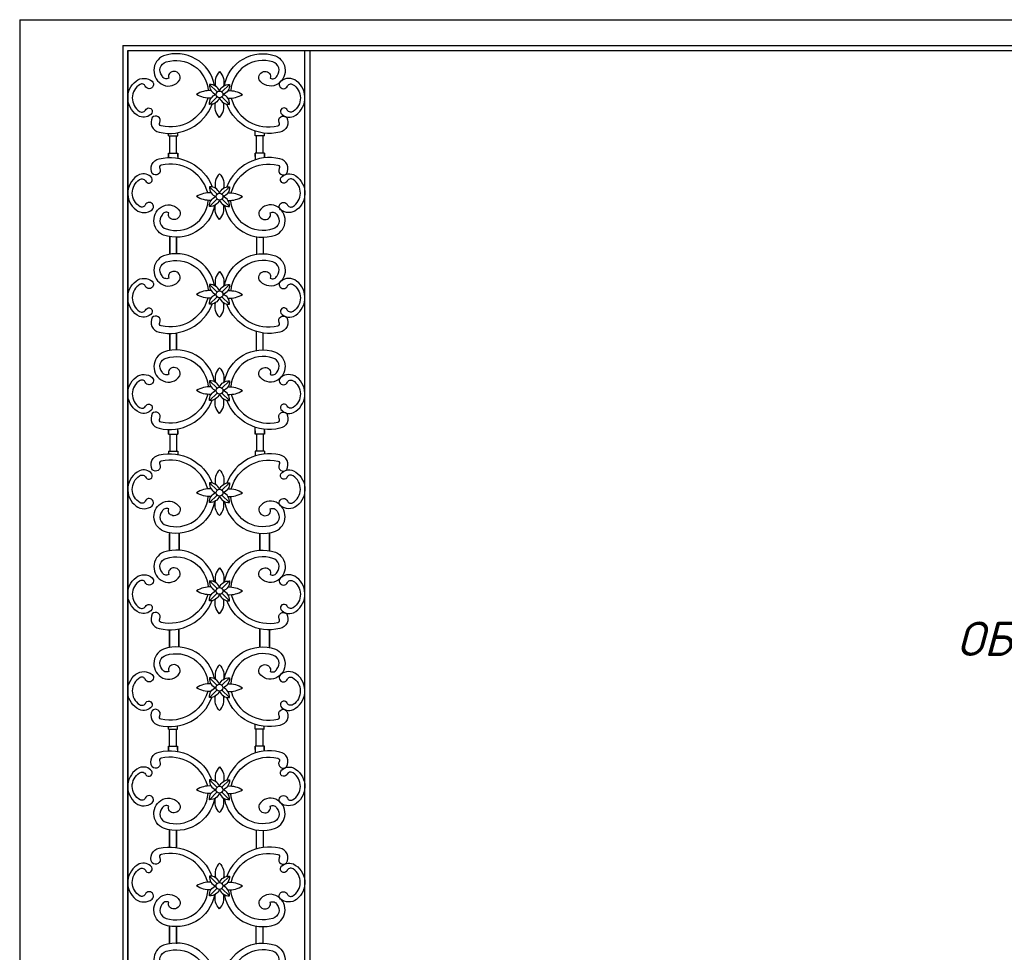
# Model space of a CAD drawing. Header units: millimetres. Extents: x 276087 to 4504546, y 101177 to 478412.
# Tile 33 of 38: x 286610 to 300938, y 295503 to 309077. Entities that reach past the tile are written whole.
import ezdxf

# ---------------------------------------------------------------- set-up
doc = ezdxf.new("R2010")
doc.units = ezdxf.units.MM
doc.header["$LTSCALE"] = 8
doc.layers.add('4', color=4, linetype='Continuous')
doc.layers.add('7', color=7, linetype='Continuous')

# ---------------------------------------------------------------- blocks, each defined once
blk = doc.blocks.new('gul')
at = {"layer": '4', "color": 0}
for p, q in [((10060417, 1773296), (10060417, 1773332)), ((10060550, 1773296), (10060550, 1773341)), ((10061678, 1773296), (10061678, 1773363)), ((10061811, 1773296), (10061811, 1773335)), ((10060416, 1773296), (10060550, 1773296)), ((10060434, 1773046), (10060434, 1773296)), ((10060533, 1773046), (10060533, 1773296)), ((10061812, 1773296), (10061678, 1773296)), ((10061695, 1773046), (10061695, 1773296)), ((10061795, 1773046), (10061795, 1773296)), ((10060416, 1773046), (10060550, 1773046)), ((10060416, 1773046), (10060550, 1773046)), ((10060417, 1772991), (10060417, 1773046)), ((10060417, 1773046), (10060417, 1772979)), ((10060550, 1773046), (10060550, 1772969)), ((10060550, 1772996), (10060550, 1773046)), ((10061678, 1773046), (10061678, 1772947)), ((10061812, 1773046), (10061678, 1773046)), ((10061678, 1772996), (10061678, 1773046)), ((10061812, 1773046), (10061678, 1773046)), ((10061811, 1772991), (10061811, 1773046)), ((10061811, 1773046), (10061811, 1772975)), ((10060550, 1768954), (10060550, 1769031)), ((10061678, 1768954), (10061678, 1769054)), ((10060416, 1768954), (10060550, 1768954)), ((10060416, 1768954), (10060550, 1768954)), ((10060417, 1768954), (10060417, 1769021)), ((10060417, 1769009), (10060417, 1768954)), ((10060434, 1768954), (10060434, 1768704)), ((10060533, 1768954), (10060533, 1768704)), ((10060550, 1769004), (10060550, 1768954)), ((10061678, 1769004), (10061678, 1768954)), ((10061812, 1768954), (10061678, 1768954)), ((10061812, 1768954), (10061678, 1768954)), ((10061695, 1768954), (10061695, 1768704)), ((10061795, 1768954), (10061795, 1768704)), ((10061811, 1768954), (10061811, 1769025)), ((10061811, 1769009), (10061811, 1768954)), ((10060416, 1768704), (10060550, 1768704)), ((10060417, 1768704), (10060417, 1768669)), ((10060550, 1768704), (10060550, 1768659)), ((10061678, 1768704), (10061678, 1768637)), ((10061812, 1768704), (10061678, 1768704)), ((10061811, 1768704), (10061811, 1768665)), ((10061677, 1764662), (10061677, 1764729)), ((10060415, 1764662), (10060549, 1764662)), ((10060416, 1764662), (10060416, 1764698)), ((10060433, 1764412), (10060433, 1764662)), ((10060532, 1764412), (10060532, 1764662)), ((10060549, 1764662), (10060549, 1764707)), ((10061811, 1764662), (10061677, 1764662)), ((10061694, 1764412), (10061694, 1764662)), ((10061794, 1764412), (10061794, 1764662)), ((10061810, 1764662), (10061810, 1764701)), ((10060415, 1764412), (10060549, 1764412)), ((10060415, 1764412), (10060549, 1764412)), ((10060416, 1764357), (10060416, 1764412)), ((10060416, 1764412), (10060416, 1764345)), ((10060549, 1764412), (10060549, 1764335)), ((10060549, 1764362), (10060549, 1764412)), ((10061677, 1764412), (10061677, 1764313)), ((10061811, 1764412), (10061677, 1764412)), ((10061677, 1764362), (10061677, 1764412)), ((10061811, 1764412), (10061677, 1764412)), ((10061810, 1764357), (10061810, 1764412)), ((10061810, 1764412), (10061810, 1764341))]:
    blk.add_line(p, q, dxfattribs=at)
for points in [[(10061087, 1774027, 0.460099), (10060345, 1774460, 0.649455), (10060337, 1774038, 0.381691), (10060579, 1774111, 0.529124), (10060499, 1774233, 0.53674), (10060420, 1774135, -0.437972), (10060322, 1774170, -0.55258), (10060382, 1774371, -0.488203), (10060993, 1773954)], [(10061230, 1774027, -0.460099), (10061972, 1774460, -0.649455), (10061981, 1774038, -0.381691), (10061738, 1774111, -0.529124), (10061819, 1774233, -0.53674), (10061897, 1774135, 0.437972), (10061996, 1774170, 0.55258), (10061936, 1774371, 0.488203), (10061324, 1773954)], [(10061159, 1774231, 0.265547), (10061102, 1774019, 0.199643)], [(10061159, 1774231, -0.265547), (10061216, 1774019, -0.199643)], [(10061159, 1773949, 0.321512), (10061015, 1774042, 0.359023), (10061108, 1773898, -2.068013)], [(10061159, 1773949, -0.321512), (10061303, 1774042, -0.359023), (10061209, 1773898, 2.068013)], [(10061036, 1773953, 0.165314), (10060826, 1773898)], [(10061282, 1773953, -0.165314), (10061492, 1773898)], [(10060987, 1773843, -0.00624), (10060985, 1773832), (10060985, 1773832, -0.397566), (10060311, 1773440, -0.596036), (10060291, 1773490, 0.841171), (10060181, 1773563, 0.519082), (10060280, 1773350, 0.378759), (10061050, 1773757)], [(10061036, 1773843, -0.165314), (10060826, 1773898)], [(10061159, 1773848, -0.321512), (10061015, 1773754, -0.359023), (10061108, 1773898, 2.068013)], [(10061159, 1773565, -0.265547), (10061102, 1773778, -0.199643)], [(10061159, 1773848, 0.321512), (10061303, 1773754, 0.359023), (10061209, 1773898, -2.068013)], [(10061159, 1773565, 0.265547), (10061216, 1773778, 0.199643)], [(10061330, 1773843, 0.00624), (10061332, 1773832), (10061332, 1773832, 0.397566), (10062007, 1773440, 0.596036), (10062026, 1773490, -0.841171), (10062136, 1773563, -0.519082), (10062037, 1773350, -0.378759), (10061267, 1773757)], [(10061282, 1773843, 0.165314), (10061492, 1773898)], [(10060987, 1772467, 0.00624), (10060985, 1772479), (10060985, 1772479, 0.397566), (10060311, 1772871, 0.596036), (10060291, 1772821, -0.841171), (10060181, 1772747, -0.519082), (10060280, 1772961, -0.378759), (10061050, 1772554)], [(10061330, 1772467, -0.00624), (10061332, 1772479), (10061332, 1772479, -0.397566), (10062007, 1772871, -0.596036), (10062026, 1772821, 0.841171), (10062136, 1772747, 0.519082), (10062037, 1772961, 0.378759), (10061267, 1772554)], [(10061159, 1772745, 0.265547), (10061102, 1772533, 0.199643)], [(10061159, 1772745, -0.265547), (10061216, 1772533, -0.199643)], [(10061036, 1772467, 0.165314), (10060826, 1772412)], [(10061159, 1772463, 0.321512), (10061015, 1772556, 0.359023), (10061108, 1772412, -2.068013)], [(10061159, 1772463, -0.321512), (10061303, 1772556, -0.359023), (10061209, 1772412, 2.068013)], [(10061282, 1772467, -0.165314), (10061492, 1772412)], [(10061087, 1772284, -0.460099), (10060345, 1771851, -0.649455), (10060337, 1772273, -0.381691), (10060579, 1772200, -0.529124), (10060499, 1772077, -0.53674), (10060420, 1772175, 0.437972), (10060322, 1772141, 0.55258), (10060382, 1771940, 0.488203), (10060993, 1772357)], [(10061036, 1772357, -0.165314), (10060826, 1772412)], [(10061159, 1772362, -0.321512), (10061015, 1772268, -0.359023), (10061108, 1772412, 2.068013)], [(10061159, 1772362, 0.321512), (10061303, 1772268, 0.359023), (10061209, 1772412, -2.068013)], [(10061230, 1772284, 0.460099), (10061972, 1771851, 0.649455), (10061981, 1772273, 0.381691), (10061738, 1772200, 0.529124), (10061819, 1772077, 0.53674), (10061897, 1772175, -0.437972), (10061996, 1772141, -0.55258), (10061936, 1771940, -0.488203), (10061324, 1772357)], [(10061282, 1772357, 0.165314), (10061492, 1772412)], [(10061159, 1772079, -0.265547), (10061102, 1772292, -0.199643)], [(10061159, 1772079, 0.265547), (10061216, 1772292, 0.199643)], [(10061087, 1771116, 0.460099), (10060345, 1771549, 0.649455), (10060337, 1771127, 0.381691), (10060579, 1771201, 0.529124), (10060499, 1771323, 0.53674), (10060420, 1771225, -0.437972), (10060322, 1771259, -0.55258), (10060382, 1771460, -0.488203), (10060993, 1771043)], [(10061230, 1771116, -0.460099), (10061972, 1771549, -0.649455), (10061981, 1771127, -0.381691), (10061738, 1771201, -0.529124), (10061819, 1771323, -0.53674), (10061897, 1771225, 0.437972), (10061996, 1771259, 0.55258), (10061936, 1771460, 0.488203), (10061324, 1771043)], [(10061159, 1771321, 0.265547), (10061102, 1771108, 0.199643)], [(10061159, 1771321, -0.265547), (10061216, 1771108, -0.199643)], [(10061036, 1771043, 0.165314), (10060826, 1770988)], [(10061159, 1771038, 0.321512), (10061015, 1771132, 0.359023), (10061108, 1770988, -2.068013)], [(10061159, 1771038, -0.321512), (10061303, 1771132, -0.359023), (10061209, 1770988, 2.068013)], [(10061282, 1771043, -0.165314), (10061492, 1770988)], [(10060987, 1770933, -0.00624), (10060985, 1770921), (10060985, 1770921, -0.397566), (10060311, 1770529, -0.596036), (10060291, 1770580, 0.841171), (10060181, 1770653, 0.519082), (10060280, 1770439, 0.378759), (10061050, 1770846)], [(10061036, 1770933, -0.165314), (10060826, 1770988)], [(10061159, 1770938, -0.321512), (10061015, 1770844, -0.359023), (10061108, 1770988, 2.068013)], [(10061159, 1770938, 0.321512), (10061303, 1770844, 0.359023), (10061209, 1770988, -2.068013)], [(10061330, 1770933, 0.00624), (10061332, 1770921), (10061332, 1770921, 0.397566), (10062007, 1770529, 0.596036), (10062026, 1770580, -0.841171), (10062136, 1770653, -0.519082), (10062037, 1770439, -0.378759), (10061267, 1770846)], [(10061282, 1770933, 0.165314), (10061492, 1770988)], [(10061159, 1770655, -0.265547), (10061102, 1770867, -0.199643)], [(10061159, 1770655, 0.265547), (10061216, 1770867, 0.199643)], [(10061087, 1769717, 0.460099), (10060345, 1770149, 0.649455), (10060337, 1769728, 0.381691), (10060579, 1769801, 0.529124), (10060499, 1769923, 0.53674), (10060420, 1769825, -0.437972), (10060322, 1769859, -0.55258), (10060382, 1770061, -0.488203), (10060993, 1769644)], [(10061230, 1769717, -0.460099), (10061972, 1770149, -0.649455), (10061981, 1769728, -0.381691), (10061738, 1769801, -0.529124), (10061819, 1769923, -0.53674), (10061897, 1769825, 0.437972), (10061996, 1769859, 0.55258), (10061936, 1770061, 0.488203), (10061324, 1769644)], [(10061159, 1769921, 0.265547), (10061102, 1769708, 0.199643)], [(10061159, 1769921, -0.265547), (10061216, 1769708, -0.199643)], [(10061036, 1769643, 0.165314), (10060826, 1769588)], [(10061159, 1769638, 0.321512), (10061015, 1769732, 0.359023), (10061108, 1769588, -2.068013)], [(10061159, 1769638, -0.321512), (10061303, 1769732, -0.359023), (10061209, 1769588, 2.068013)], [(10061282, 1769643, -0.165314), (10061492, 1769588)], [(10060987, 1769533, -0.00624), (10060985, 1769521), (10060985, 1769521, -0.397566), (10060311, 1769129, -0.596036), (10060291, 1769180, 0.841171), (10060181, 1769253, 0.519082), (10060280, 1769040, 0.378759), (10061050, 1769447)], [(10061036, 1769533, -0.165314), (10060826, 1769588)], [(10061159, 1769538, -0.321512), (10061015, 1769444, -0.359023), (10061108, 1769588, 2.068013)], [(10061159, 1769255, -0.265547), (10061102, 1769468, -0.199643)], [(10061159, 1769538, 0.321512), (10061303, 1769444, 0.359023), (10061209, 1769588, -2.068013)], [(10061159, 1769255, 0.265547), (10061216, 1769468, 0.199643)], [(10061330, 1769533, 0.00624), (10061332, 1769521), (10061332, 1769521, 0.397566), (10062007, 1769129, 0.596036), (10062026, 1769180, -0.841171), (10062136, 1769253, -0.519082), (10062037, 1769040, -0.378759), (10061267, 1769447)], [(10061282, 1769533, 0.165314), (10061492, 1769588)], [(10060987, 1768157, 0.00624), (10060985, 1768169), (10060985, 1768169, 0.397566), (10060311, 1768561, 0.596036), (10060291, 1768510, -0.841171), (10060181, 1768437, -0.519082), (10060280, 1768651, -0.378759), (10061050, 1768243)], [(10061330, 1768157, -0.00624), (10061332, 1768169), (10061332, 1768169, -0.397566), (10062007, 1768561, -0.596036), (10062026, 1768510, 0.841171), (10062136, 1768437, 0.519082), (10062037, 1768651, 0.378759), (10061267, 1768243)], [(10061159, 1768435, 0.265547), (10061102, 1768222, 0.199643)], [(10061159, 1768435, -0.265547), (10061216, 1768222, -0.199643)], [(10061159, 1768152, 0.321512), (10061015, 1768246, 0.359023), (10061108, 1768102, -2.068013)], [(10061159, 1768152, -0.321512), (10061303, 1768246, -0.359023), (10061209, 1768102, 2.068013)], [(10061087, 1767973, -0.460099), (10060345, 1767541, -0.649455), (10060337, 1767962, -0.381691), (10060579, 1767889, -0.529124), (10060499, 1767767, -0.53674), (10060420, 1767865, 0.437972), (10060322, 1767831, 0.55258), (10060382, 1767629, 0.488203), (10060993, 1768046)], [(10061036, 1768157, 0.165314), (10060826, 1768102)], [(10061036, 1768047, -0.165314), (10060826, 1768102)], [(10061159, 1768052, -0.321512), (10061015, 1767958, -0.359023), (10061108, 1768102, 2.068013)], [(10061159, 1768052, 0.321512), (10061303, 1767958, 0.359023), (10061209, 1768102, -2.068013)], [(10061230, 1767973, 0.460099), (10061972, 1767541, 0.649455), (10061981, 1767962, 0.381691), (10061738, 1767889, 0.529124), (10061819, 1767767, 0.53674), (10061897, 1767865, -0.437972), (10061996, 1767831, -0.55258), (10061936, 1767629, -0.488203), (10061324, 1768046)], [(10061282, 1768157, -0.165314), (10061492, 1768102)], [(10061282, 1768047, 0.165314), (10061492, 1768102)], [(10061159, 1767769, -0.265547), (10061102, 1767982, -0.199643)], [(10061159, 1767769, 0.265547), (10061216, 1767982, 0.199643)], [(10061087, 1766802, 0.460099), (10060345, 1767235, 0.649455), (10060337, 1766813, 0.381691), (10060579, 1766886, 0.529124), (10060499, 1767008, 0.53674), (10060420, 1766911, -0.437972), (10060322, 1766945, -0.55258), (10060382, 1767146, -0.488203), (10060993, 1766729)], [(10061230, 1766802, -0.460099), (10061972, 1767235, -0.649455), (10061981, 1766813, -0.381691), (10061738, 1766886, -0.529124), (10061819, 1767008, -0.53674), (10061897, 1766911, 0.437972), (10061996, 1766945, 0.55258), (10061936, 1767146, 0.488203), (10061324, 1766729)], [(10061159, 1767006, 0.265547), (10061102, 1766794, 0.199643)], [(10061159, 1767006, -0.265547), (10061216, 1766794, -0.199643)], [(10061159, 1766724, 0.321512), (10061015, 1766817, 0.359023), (10061108, 1766673, -2.068013)], [(10061159, 1766724, -0.321512), (10061303, 1766817, -0.359023), (10061209, 1766673, 2.068013)], [(10060987, 1766618, -0.00624), (10060985, 1766607), (10060985, 1766607, -0.397566), (10060311, 1766215, -0.596036), (10060291, 1766265, 0.841171), (10060181, 1766338, 0.519082), (10060280, 1766125, 0.378759), (10061050, 1766532)], [(10061036, 1766729, 0.165314), (10060826, 1766673)], [(10061036, 1766618, -0.165314), (10060826, 1766673)], [(10061159, 1766623, -0.321512), (10061015, 1766529, -0.359023), (10061108, 1766673, 2.068013)], [(10061159, 1766623, 0.321512), (10061303, 1766529, 0.359023), (10061209, 1766673, -2.068013)], [(10061330, 1766618, 0.00624), (10061332, 1766607), (10061332, 1766607, 0.397566), (10062007, 1766215, 0.596036), (10062026, 1766265, -0.841171), (10062136, 1766338, -0.519082), (10062037, 1766125, -0.378759), (10061267, 1766532)], [(10061282, 1766729, -0.165314), (10061492, 1766673)], [(10061282, 1766618, 0.165314), (10061492, 1766673)], [(10061159, 1766340, -0.265547), (10061102, 1766553, -0.199643)], [(10061159, 1766340, 0.265547), (10061216, 1766553, 0.199643)], [(10061086, 1765393, 0.460099), (10060344, 1765826, 0.649455), (10060336, 1765404, 0.381691), (10060578, 1765477, 0.529124), (10060498, 1765599, 0.53674), (10060419, 1765501, -0.437972), (10060321, 1765536, -0.55258), (10060381, 1765737, -0.488203), (10060992, 1765320)], [(10061229, 1765393, -0.460099), (10061971, 1765826, -0.649455), (10061980, 1765404, -0.381691), (10061737, 1765477, -0.529124), (10061818, 1765599, -0.53674), (10061896, 1765501, 0.437972), (10061995, 1765536, 0.55258), (10061935, 1765737, 0.488203), (10061323, 1765320)], [(10061158, 1765597, 0.265547), (10061101, 1765385, 0.199643)], [(10061158, 1765597, -0.265547), (10061215, 1765385, -0.199643)], [(10061035, 1765319, 0.165314), (10060825, 1765264)], [(10061158, 1765315, 0.321512), (10061014, 1765408, 0.359023), (10061107, 1765264, -2.068013)], [(10061158, 1765315, -0.321512), (10061302, 1765408, -0.359023), (10061208, 1765264, 2.068013)], [(10061281, 1765319, -0.165314), (10061491, 1765264)], [(10060986, 1765209, -0.00624), (10060984, 1765198), (10060984, 1765198, -0.397566), (10060310, 1764806, -0.596036), (10060290, 1764856, 0.841171), (10060180, 1764929, 0.519082), (10060279, 1764716, 0.378759), (10061049, 1765123)], [(10061035, 1765209, -0.165314), (10060825, 1765264)], [(10061158, 1765214, -0.321512), (10061014, 1765120, -0.359023), (10061107, 1765264, 2.068013)], [(10061158, 1765214, 0.321512), (10061302, 1765120, 0.359023), (10061208, 1765264, -2.068013)], [(10061329, 1765209, 0.00624), (10061331, 1765198), (10061331, 1765198, 0.397566), (10062006, 1764806, 0.596036), (10062025, 1764856, -0.841171), (10062135, 1764929, -0.519082), (10062036, 1764716, -0.378759), (10061266, 1765123)], [(10061281, 1765209, 0.165314), (10061491, 1765264)], [(10061158, 1764931, -0.265547), (10061101, 1765144, -0.199643)], [(10061158, 1764931, 0.265547), (10061215, 1765144, 0.199643)], [(10060986, 1763833, 0.00624), (10060984, 1763845), (10060984, 1763845, 0.397566), (10060310, 1764237, 0.596036), (10060290, 1764187, -0.841171), (10060180, 1764113, -0.519082), (10060279, 1764327, -0.378759), (10061049, 1763920)], [(10061329, 1763833, -0.00624), (10061331, 1763845), (10061331, 1763845, -0.397566), (10062006, 1764237, -0.596036), (10062025, 1764187, 0.841171), (10062135, 1764113, 0.519082), (10062036, 1764327, 0.378759), (10061266, 1763920)], [(10061158, 1764111, 0.265547), (10061101, 1763899, 0.199643)], [(10061158, 1764111, -0.265547), (10061215, 1763899, -0.199643)], [(10061158, 1763829, 0.321512), (10061014, 1763922, 0.359023), (10061107, 1763778, -2.068013)], [(10061158, 1763829, -0.321512), (10061302, 1763922, -0.359023), (10061208, 1763778, 2.068013)], [(10061035, 1763833, 0.165314), (10060825, 1763778)], [(10061035, 1763723, -0.165314), (10060825, 1763778)], [(10061158, 1763728, -0.321512), (10061014, 1763634, -0.359023), (10061107, 1763778, 2.068013)], [(10061158, 1763728, 0.321512), (10061302, 1763634, 0.359023), (10061208, 1763778, -2.068013)], [(10061281, 1763833, -0.165314), (10061491, 1763778)], [(10061281, 1763723, 0.165314), (10061491, 1763778)], [(10061086, 1763650, -0.460099), (10060344, 1763217, -0.649455), (10060336, 1763639, -0.381691), (10060578, 1763565, -0.529124), (10060498, 1763443, -0.53674), (10060419, 1763541, 0.437972), (10060321, 1763507, 0.55258), (10060381, 1763306, 0.488203), (10060992, 1763723)], [(10061158, 1763445, -0.265547), (10061101, 1763658, -0.199643)], [(10061158, 1763445, 0.265547), (10061215, 1763658, 0.199643)], [(10061229, 1763650, 0.460099), (10061971, 1763217, 0.649455), (10061980, 1763639, 0.381691), (10061737, 1763565, 0.529124), (10061818, 1763443, 0.53674), (10061896, 1763541, -0.437972), (10061995, 1763507, -0.55258), (10061935, 1763306, -0.488203), (10061323, 1763723)], [(10060986, 1762434, 0.00624), (10060984, 1762445), (10060984, 1762445, 0.397566), (10060310, 1762837, 0.596036), (10060290, 1762787, -0.841171), (10060180, 1762714, -0.519082), (10060279, 1762927, -0.378759), (10061049, 1762520)], [(10061329, 1762434, -0.00624), (10061331, 1762445), (10061331, 1762445, -0.397566), (10062006, 1762837, -0.596036), (10062025, 1762787, 0.841171), (10062135, 1762714, 0.519082), (10062036, 1762927, 0.378759), (10061266, 1762520)], [(10061158, 1762711, 0.265547), (10061101, 1762499, 0.199643)], [(10061158, 1762711, -0.265547), (10061215, 1762499, -0.199643)], [(10061158, 1762429, 0.321512), (10061014, 1762522, 0.359023), (10061107, 1762378, -2.068013)], [(10061158, 1762429, -0.321512), (10061302, 1762522, -0.359023), (10061208, 1762378, 2.068013)], [(10061086, 1762250, -0.460099), (10060344, 1761817, -0.649455), (10060336, 1762239, -0.381691), (10060578, 1762166, -0.529124), (10060498, 1762044, -0.53674), (10060419, 1762141, 0.437972), (10060321, 1762107, 0.55258), (10060381, 1761906, 0.488203), (10060992, 1762323)], [(10061035, 1762434, 0.165314), (10060825, 1762378)], [(10061035, 1762323, -0.165314), (10060825, 1762378)], [(10061158, 1762328, -0.321512), (10061014, 1762234, -0.359023), (10061107, 1762378, 2.068013)], [(10061158, 1762328, 0.321512), (10061302, 1762234, 0.359023), (10061208, 1762378, -2.068013)], [(10061229, 1762250, 0.460099), (10061971, 1761817, 0.649455), (10061980, 1762239, 0.381691), (10061737, 1762166, 0.529124), (10061818, 1762044, 0.53674), (10061896, 1762141, -0.437972), (10061995, 1762107, -0.55258), (10061935, 1761906, -0.488203), (10061323, 1762323)], [(10061281, 1762434, -0.165314), (10061491, 1762378)], [(10061281, 1762323, 0.165314), (10061491, 1762378)], [(10061158, 1762045, -0.265547), (10061101, 1762258, -0.199643)], [(10061158, 1762045, 0.265547), (10061215, 1762258, 0.199643)], [(10061086, 1761083, 0.460099), (10060344, 1761515, 0.649455), (10060336, 1761094, 0.381691), (10060578, 1761167, 0.529124), (10060498, 1761289, 0.53674), (10060419, 1761191, -0.437972), (10060321, 1761225, -0.55258), (10060381, 1761427, -0.488203), (10060992, 1761010)], [(10061229, 1761083, -0.460099), (10061971, 1761515, -0.649455), (10061980, 1761094, -0.381691), (10061737, 1761167, -0.529124), (10061818, 1761289, -0.53674), (10061896, 1761191, 0.437972), (10061995, 1761225, 0.55258), (10061935, 1761427, 0.488203), (10061323, 1761010)]]:
    blk.add_lwpolyline(points, format="xyb", dxfattribs=at)
for points in [[(10060175, 1773625, -0.330704), (10059992, 1773579, -0.554451), (10059944, 1774094, -0.342965), (10060179, 1774090, -1.241855), (10060079, 1774021, 0.417646), (10060003, 1774045, 0.554473), (10059995, 1773652, 0.490103), (10060089, 1773682, -0.921779)], [(10062051, 1773625, 0.330704), (10062234, 1773579, 0.554451), (10062281, 1774094, 0.342965), (10062047, 1774090, 1.241855), (10062147, 1774021, -0.417646), (10062223, 1774045, -0.554473), (10062230, 1773652, -0.490103), (10062137, 1773682, 0.921779)], [(10060175, 1772685, 0.330704), (10059992, 1772732, 0.554451), (10059944, 1772217, 0.342965), (10060179, 1772221, 1.241855), (10060079, 1772289, -0.417646), (10060003, 1772265, -0.554473), (10059995, 1772659, -0.490103), (10060089, 1772628, 0.921779)], [(10062051, 1772685, -0.330704), (10062234, 1772732, -0.554451), (10062281, 1772217, -0.342965), (10062047, 1772221, -1.241855), (10062147, 1772289, 0.417646), (10062223, 1772265, 0.554473), (10062230, 1772659, 0.490103), (10062137, 1772628, -0.921779)], [(10060175, 1770715, -0.330704), (10059992, 1770668, -0.554451), (10059944, 1771183, -0.342965), (10060179, 1771179, -1.241855), (10060079, 1771111, 0.417646), (10060003, 1771135, 0.554473), (10059995, 1770741, 0.490103), (10060089, 1770772, -0.921779)], [(10062051, 1770715, 0.330704), (10062234, 1770668, 0.554451), (10062281, 1771183, 0.342965), (10062047, 1771179, 1.241855), (10062147, 1771111, -0.417646), (10062223, 1771135, -0.554473), (10062230, 1770741, -0.490103), (10062137, 1770772, 0.921779)], [(10060175, 1769315, -0.330704), (10059992, 1769268, -0.554451), (10059944, 1769784, -0.342965), (10060179, 1769779, -1.241855), (10060079, 1769711, 0.417646), (10060003, 1769735, 0.554473), (10059995, 1769342, 0.490103), (10060089, 1769372, -0.921779)], [(10062051, 1769315, 0.330704), (10062234, 1769268, 0.554451), (10062281, 1769784, 0.342965), (10062047, 1769779, 1.241855), (10062147, 1769711, -0.417646), (10062223, 1769735, -0.554473), (10062230, 1769342, -0.490103), (10062137, 1769372, 0.921779)], [(10060175, 1768375, 0.330704), (10059992, 1768422, 0.554451), (10059944, 1767907, 0.342965), (10060179, 1767911, 1.241855), (10060079, 1767979, -0.417646), (10060003, 1767955, -0.554473), (10059995, 1768348, -0.490103), (10060089, 1768318, 0.921779)], [(10062051, 1768375, -0.330704), (10062234, 1768422, -0.554451), (10062281, 1767907, -0.342965), (10062047, 1767911, -1.241855), (10062147, 1767979, 0.417646), (10062223, 1767955, 0.554473), (10062230, 1768348, 0.490103), (10062137, 1768318, -0.921779)], [(10060175, 1766401, -0.330704), (10059992, 1766354, -0.554451), (10059944, 1766869, -0.342965), (10060179, 1766865, -1.241855), (10060079, 1766796, 0.417646), (10060003, 1766820, 0.554473), (10059995, 1766427, 0.490103), (10060089, 1766458, -0.921779)], [(10062051, 1766401, 0.330704), (10062234, 1766354, 0.554451), (10062281, 1766869, 0.342965), (10062047, 1766865, 1.241855), (10062147, 1766796, -0.417646), (10062223, 1766820, -0.554473), (10062230, 1766427, -0.490103), (10062137, 1766458, 0.921779)], [(10060174, 1764991, -0.330704), (10059991, 1764945, -0.554451), (10059943, 1765460, -0.342965), (10060178, 1765456, -1.241855), (10060078, 1765387, 0.417646), (10060002, 1765411, 0.554473), (10059994, 1765018, 0.490103), (10060088, 1765048, -0.921779)], [(10062050, 1764991, 0.330704), (10062233, 1764945, 0.554451), (10062280, 1765460, 0.342965), (10062046, 1765456, 1.241855), (10062146, 1765387, -0.417646), (10062222, 1765411, -0.554473), (10062229, 1765018, -0.490103), (10062136, 1765048, 0.921779)], [(10060174, 1764051, 0.330704), (10059991, 1764098, 0.554451), (10059943, 1763583, 0.342965), (10060178, 1763587, 1.241855), (10060078, 1763655, -0.417646), (10060002, 1763631, -0.554473), (10059994, 1764025, -0.490103), (10060088, 1763994, 0.921779)], [(10062050, 1764051, -0.330704), (10062233, 1764098, -0.554451), (10062280, 1763583, -0.342965), (10062046, 1763587, -1.241855), (10062146, 1763655, 0.417646), (10062222, 1763631, 0.554473), (10062229, 1764025, 0.490103), (10062136, 1763994, -0.921779)], [(10060174, 1762651, 0.330704), (10059991, 1762698, 0.554451), (10059943, 1762183, 0.342965), (10060178, 1762187, 1.241855), (10060078, 1762256, -0.417646), (10060002, 1762232, -0.554473), (10059994, 1762625, -0.490103), (10060088, 1762594, 0.921779)], [(10062050, 1762651, -0.330704), (10062233, 1762698, -0.554451), (10062280, 1762183, -0.342965), (10062046, 1762187, -1.241855), (10062146, 1762256, 0.417646), (10062222, 1762232, 0.554473), (10062229, 1762625, 0.490103), (10062136, 1762594, -0.921779)]]:
    blk.add_lwpolyline(points, format="xyb", close=True, dxfattribs=at)
for points in [[(10060434, 1771572), (10060434, 1771829)], [(10060434, 1771826), (10060434, 1771580)], [(10060533, 1771572), (10060533, 1771829)], [(10060533, 1771826), (10060533, 1771580)], [(10061695, 1771820), (10061695, 1771574)], [(10061795, 1771820), (10061795, 1771574)], [(10060434, 1770421), (10060434, 1770172)], [(10060434, 1770174), (10060434, 1770420)], [(10060533, 1770429), (10060533, 1770181)], [(10060533, 1770181), (10060533, 1770420)], [(10061695, 1770173), (10061695, 1770448)], [(10061795, 1770181), (10061795, 1770427)], [(10060430, 1767518), (10060430, 1767257)], [(10060430, 1767260), (10060430, 1767506)], [(10060570, 1767270), (10060570, 1767511)], [(10060570, 1767506), (10060570, 1767265)], [(10061747, 1767270), (10061747, 1767511)], [(10061747, 1767506), (10061747, 1767265)], [(10061887, 1767518), (10061887, 1767257)], [(10061887, 1767260), (10061887, 1767506)], [(10060429, 1765848), (10060429, 1766106)], [(10060429, 1766106), (10060429, 1765860)], [(10060569, 1765860), (10060569, 1766120)], [(10060569, 1766120), (10060569, 1765856)], [(10061746, 1765860), (10061746, 1766121)], [(10061746, 1766121), (10061746, 1765856)], [(10061886, 1766106), (10061886, 1765860)], [(10061886, 1765848), (10061886, 1766106)], [(10060433, 1762945), (10060433, 1763194)], [(10060433, 1763192), (10060433, 1762946)], [(10060532, 1763185), (10060532, 1762946)], [(10060532, 1762938), (10060532, 1763185)], [(10061694, 1763193), (10061694, 1762918)], [(10061794, 1763186), (10061794, 1762940)], [(10060433, 1761795), (10060433, 1761538)], [(10060433, 1761540), (10060433, 1761786)], [(10060532, 1761795), (10060532, 1761538)], [(10060532, 1761540), (10060532, 1761786)], [(10061694, 1761547), (10061694, 1761793)], [(10061794, 1761547), (10061794, 1761793)]]:
    blk.add_lwpolyline(points, dxfattribs=at)
for centre in [(10061159, 1773898), (10061159, 1772412), (10061159, 1770988), (10061159, 1769588), (10061159, 1768102), (10061159, 1766673), (10061158, 1765264), (10061158, 1763778), (10061158, 1762378)]:
    blk.add_circle(centre, 50.3, dxfattribs=at)
at = {"layer": '7', "color": 0}
for p, q in [((10061015, 1774042), (10061123, 1773934)), ((10061303, 1774042), (10061194, 1773934)), ((10061015, 1773754), (10061123, 1773863)), ((10061303, 1773754), (10061194, 1773863)), ((10061015, 1772556), (10061123, 1772448)), ((10061303, 1772556), (10061194, 1772448)), ((10061015, 1772268), (10061123, 1772377)), ((10061303, 1772268), (10061194, 1772377)), ((10061015, 1771132), (10061123, 1771023)), ((10061303, 1771132), (10061194, 1771023)), ((10061015, 1770844), (10061123, 1770952)), ((10061303, 1770844), (10061194, 1770952)), ((10061015, 1769732), (10061123, 1769624)), ((10061303, 1769732), (10061194, 1769624)), ((10061015, 1769444), (10061123, 1769552)), ((10061303, 1769444), (10061194, 1769552)), ((10061015, 1768246), (10061123, 1768138)), ((10061303, 1768246), (10061194, 1768138)), ((10061015, 1767958), (10061123, 1768066)), ((10061303, 1767958), (10061194, 1768066)), ((10061015, 1766817), (10061123, 1766709)), ((10061303, 1766817), (10061194, 1766709)), ((10061015, 1766529), (10061123, 1766638)), ((10061303, 1766529), (10061194, 1766638)), ((10061014, 1765408), (10061122, 1765300)), ((10061302, 1765408), (10061193, 1765300)), ((10061014, 1765120), (10061122, 1765229)), ((10061302, 1765120), (10061193, 1765229)), ((10061014, 1763922), (10061122, 1763814)), ((10061302, 1763922), (10061193, 1763814)), ((10061014, 1763634), (10061122, 1763743)), ((10061302, 1763634), (10061193, 1763743)), ((10061014, 1762522), (10061122, 1762414)), ((10061302, 1762522), (10061193, 1762414)), ((10061014, 1762234), (10061122, 1762343)), ((10061302, 1762234), (10061193, 1762343))]:
    blk.add_line(p, q, dxfattribs=at)

msp = doc.modelspace()

# ---------------------------------------------------------------- linework, layer by layer
at = {"color": 0, "linetype": 'ByBlock', "ltscale": 20}
for p, q in [((286610.446, 309076.856), (328610.446, 309076.856)), ((286610.446, 309076.856), (286610.446, 279376.856)), ((288110.446, 308701.856), (328235.446, 308701.856)), ((288110.446, 308701.856), (288110.446, 279751.856)), ((288185.446, 308626.856), (328160.446, 308626.856)), ((288185.446, 308626.856), (288185.446, 279826.856))]:
    msp.add_line(p, q, dxfattribs=at)
at = {"color": 7, "ltscale": 0.001}
msp.add_line((288185.446, 279826.856), (288185.446, 308626.856), dxfattribs=at)
at = {"ltscale": 20}
for p, q in [((290761.031, 279826.856), (290761.031, 308626.856)), ((290836.031, 279826.856), (290836.031, 308626.856))]:
    msp.add_line(p, q, dxfattribs=at)

# ---------------------------------------------------------------- block references
at = {"color": 0, "linetype": 'ByBlock'}
msp.add_blockref('gul', (-9771640.546, -1465909.565), dxfattribs=at)

# ---------------------------------------------------------------- texts
at = {"color": 7, "insert": (300246.57, 299997.895), "char_height": 500, "width": 17350.5297, "attachment_point": 4}
msp.add_mtext('{\\fISOCPEUR|b0|i1|c204|p34;ОБЩЕСТВО ОГРАНИЧЕННОЙ ОТВЕТСТВЕННОСТЬЮ}', dxfattribs=at)

doc.saveas('drawing.dxf')
